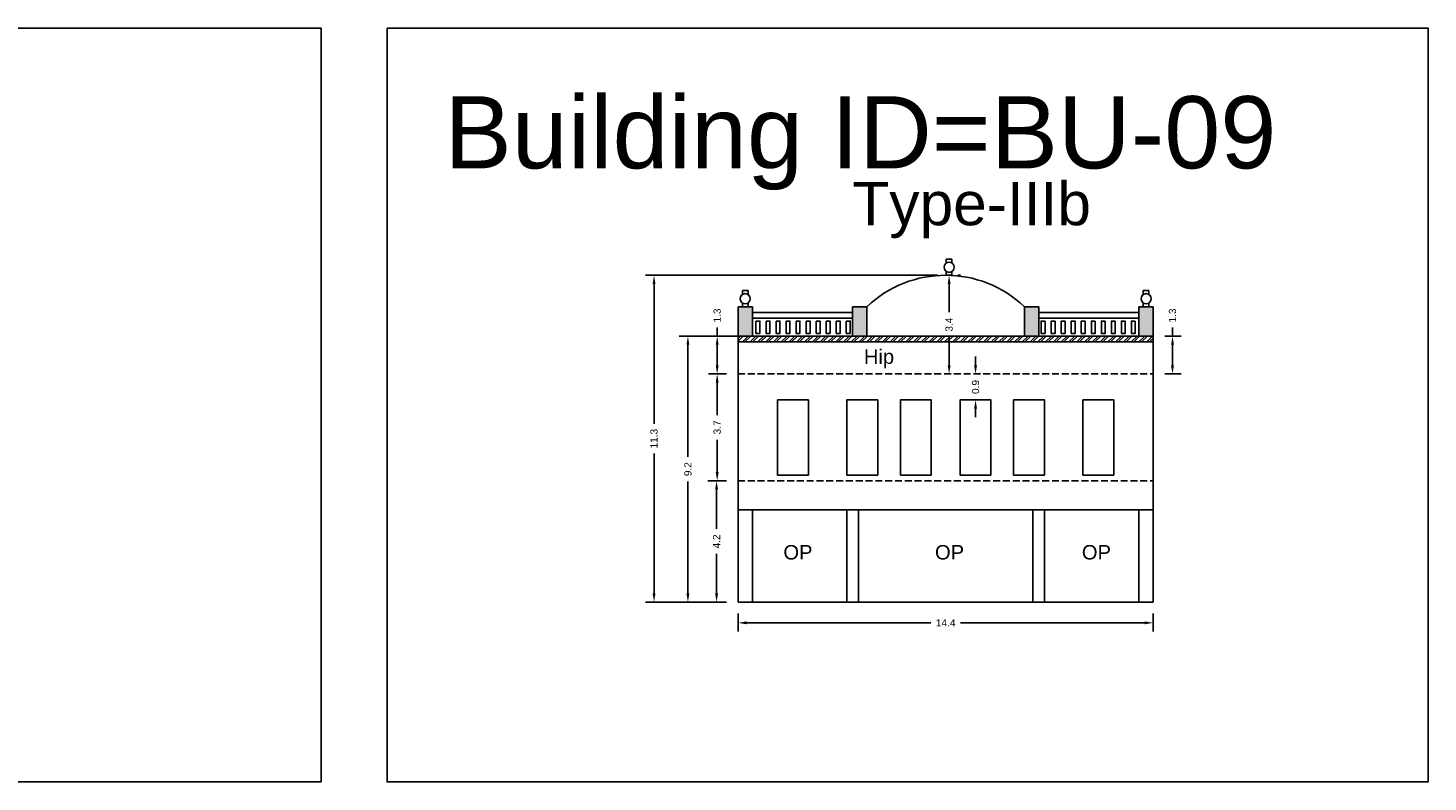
# Model space of a CAD drawing. Header units: metres. Extents: x 3416649 to 3417093, y -6712874 to -6712690.
# Tile 39 of 45: x 3416955 to 3417003, y -6712716 to -6712690. Entities that reach past the tile are written whole.
import ezdxf

# ---------------------------------------------------------------- set-up
doc = ezdxf.new("R2010")
doc.units = ezdxf.units.M
doc.linetypes.add('ACAD_ISO02W100', pattern=[15, 12, -3])
doc.layers.add('Dotted', color=7, linetype='ACAD_ISO02W100', plot=False)
doc.styles.get("Standard").update_dxf_attribs({"font": 'arial.ttf'})
doc.dimstyles.new('ISO-25', dxfattribs={"dimtxt": 0.25, "dimasz": 0.3, "dimexe": 0.3, "dimexo": 0.4, "dimgap": 0.2, "dimtad": 0, "dimdec": 1, "dimdsep": 46, "dimtxsty": 'Standard', "dimcen": 2.5, "dimadec": 0, "dimazin": 0, "dimtfac": 1, "dimtdec": 1, "dimtmove": 0, "dimatfit": 3, "dimfxl": 1, "dimarcsym": 0})

# ---------------------------------------------------------------- blocks, each defined once
blk = doc.blocks.new('*D72')
at = {"color": 0, "lineweight": -2, "transparency": 16777216}
for p, q in [((3416979.078, -6712705.765), (3416978.435, -6712705.765)), ((3416978.735, -6712706.065), (3416978.735, -6712707.433)), ((3416978.735, -6712709.665), (3416978.735, -6712708.296)), ((3416979.078, -6712709.965), (3416978.435, -6712709.965))]:
    blk.add_line(p, q, dxfattribs=at)
at = {"color": 0, "transparency": 16777216}
for points in [[(3416978.685, -6712706.065), (3416978.785, -6712706.065), (3416978.735, -6712705.765)], [(3416978.685, -6712709.665), (3416978.785, -6712709.665), (3416978.735, -6712709.965)]]:
    blk.add_solid(points, dxfattribs=at)
at = {"layer": 'Defpoints', "color": 0, "transparency": 16777216}
for p in [(3416978.735, -6712705.765), (3416979.478, -6712705.765), (3416979.478, -6712709.965)]:
    blk.add_point(p, dxfattribs=at)
at = {"color": 0, "transparency": 16777216, "insert": (3416978.735, -6712707.865), "char_height": 0.25, "attachment_point": 5, "rotation": 90}
blk.add_mtext('4.2', dxfattribs=at)
blk = doc.blocks.new('*D73')
at = {"color": 0, "lineweight": -2, "transparency": 16777216}
for p, q in [((3416979.078, -6712702.065), (3416978.456, -6712702.065)), ((3416978.756, -6712702.365), (3416978.756, -6712703.487)), ((3416978.756, -6712705.465), (3416978.756, -6712704.342)), ((3416979.078, -6712705.765), (3416978.456, -6712705.765))]:
    blk.add_line(p, q, dxfattribs=at)
at = {"color": 0, "transparency": 16777216}
for points in [[(3416978.706, -6712702.365), (3416978.806, -6712702.365), (3416978.756, -6712702.065)], [(3416978.706, -6712705.465), (3416978.806, -6712705.465), (3416978.756, -6712705.765)]]:
    blk.add_solid(points, dxfattribs=at)
at = {"layer": 'Defpoints', "color": 0, "transparency": 16777216}
for p in [(3416978.756, -6712702.065), (3416979.478, -6712702.065), (3416979.478, -6712705.765)]:
    blk.add_point(p, dxfattribs=at)
at = {"color": 0, "transparency": 16777216, "insert": (3416978.756, -6712703.915), "char_height": 0.25, "attachment_point": 5, "rotation": 90}
blk.add_mtext('3.7', dxfattribs=at)
blk = doc.blocks.new('*D74')
at = {"color": 0, "lineweight": -2, "transparency": 16777216}
for p, q in [((3416980.186, -6712700.755), (3416978.456, -6712700.755)), ((3416978.756, -6712700.755), (3416978.756, -6712700.455)), ((3416978.756, -6712701.765), (3416978.756, -6712701.055)), ((3416979.078, -6712702.065), (3416978.456, -6712702.065))]:
    blk.add_line(p, q, dxfattribs=at)
at = {"color": 0, "transparency": 16777216}
for points in [[(3416978.706, -6712701.055), (3416978.806, -6712701.055), (3416978.756, -6712700.755)], [(3416978.706, -6712701.765), (3416978.806, -6712701.765), (3416978.756, -6712702.065)]]:
    blk.add_solid(points, dxfattribs=at)
at = {"layer": 'Defpoints', "color": 0, "transparency": 16777216}
for p in [(3416978.756, -6712700.755), (3416980.586, -6712700.755), (3416979.478, -6712702.065)]:
    blk.add_point(p, dxfattribs=at)
at = {"color": 0, "transparency": 16777216, "insert": (3416978.756, -6712700.039), "char_height": 0.25, "attachment_point": 5, "rotation": 90}
blk.add_mtext('1.3', dxfattribs=at)
blk = doc.blocks.new('*D75')
at = {"color": 0, "lineweight": -2, "transparency": 16777216}
for p, q in [((3416987.192, -6712698.647), (3416987.092, -6712698.647)), ((3416986.792, -6712698.947), (3416986.792, -6712699.929)), ((3416986.792, -6712701.765), (3416986.792, -6712700.783)), ((3416987.192, -6712702.065), (3416987.092, -6712702.065))]:
    blk.add_line(p, q, dxfattribs=at)
at = {"color": 0, "transparency": 16777216}
for points in [[(3416986.742, -6712698.947), (3416986.842, -6712698.947), (3416986.792, -6712698.647)], [(3416986.742, -6712701.765), (3416986.842, -6712701.765), (3416986.792, -6712702.065)]]:
    blk.add_solid(points, dxfattribs=at)
at = {"layer": 'Defpoints', "color": 0, "transparency": 16777216}
for p in [(3416986.792, -6712698.647), (3416986.792, -6712702.065), (3416986.792, -6712702.065)]:
    blk.add_point(p, dxfattribs=at)
at = {"color": 0, "transparency": 16777216, "insert": (3416986.792, -6712700.356), "char_height": 0.25, "attachment_point": 5, "rotation": 90}
blk.add_mtext('3.4', dxfattribs=at)
blk = doc.blocks.new('*D76')
at = {"color": 0, "lineweight": -2, "transparency": 16777216}
for p, q in [((3416980.361, -6712700.755), (3416977.442, -6712700.755)), ((3416977.742, -6712701.055), (3416977.742, -6712704.934)), ((3416977.742, -6712709.665), (3416977.742, -6712705.786)), ((3416979.078, -6712709.965), (3416977.442, -6712709.965))]:
    blk.add_line(p, q, dxfattribs=at)
at = {"color": 0, "transparency": 16777216}
for points in [[(3416977.692, -6712701.055), (3416977.792, -6712701.055), (3416977.742, -6712700.755)], [(3416977.692, -6712709.665), (3416977.792, -6712709.665), (3416977.742, -6712709.965)]]:
    blk.add_solid(points, dxfattribs=at)
at = {"layer": 'Defpoints', "color": 0, "transparency": 16777216}
for p in [(3416977.742, -6712700.755), (3416980.761, -6712700.755), (3416979.478, -6712709.965)]:
    blk.add_point(p, dxfattribs=at)
at = {"color": 0, "transparency": 16777216, "insert": (3416977.742, -6712705.36), "char_height": 0.25, "attachment_point": 5, "rotation": 90}
blk.add_mtext('9.2', dxfattribs=at)
blk = doc.blocks.new('*D77')
at = {"color": 0, "lineweight": -2, "transparency": 16777216}
for p, q in [((3416986.392, -6712698.647), (3416976.268, -6712698.647)), ((3416976.568, -6712698.947), (3416976.568, -6712703.793)), ((3416976.568, -6712709.665), (3416976.568, -6712704.819)), ((3416979.078, -6712709.965), (3416976.268, -6712709.965))]:
    blk.add_line(p, q, dxfattribs=at)
at = {"color": 0, "transparency": 16777216}
for points in [[(3416976.518, -6712698.947), (3416976.618, -6712698.947), (3416976.568, -6712698.647)], [(3416976.518, -6712709.665), (3416976.618, -6712709.665), (3416976.568, -6712709.965)]]:
    blk.add_solid(points, dxfattribs=at)
at = {"layer": 'Defpoints', "color": 0, "transparency": 16777216}
for p in [(3416976.568, -6712698.647), (3416986.792, -6712698.647), (3416979.478, -6712709.965)]:
    blk.add_point(p, dxfattribs=at)
at = {"color": 0, "transparency": 16777216, "insert": (3416976.568, -6712704.306), "char_height": 0.25, "attachment_point": 5, "rotation": 90}
blk.add_mtext('11.3', dxfattribs=at)
blk = doc.blocks.new('*D78')
at = {"color": 0, "lineweight": -2, "transparency": 16777216}
for p, q in [((3416979.478, -6712710.365), (3416979.478, -6712710.984)), ((3416993.868, -6712710.365), (3416993.868, -6712710.984)), ((3416979.778, -6712710.684), (3416986.16, -6712710.684)), ((3416993.568, -6712710.684), (3416987.185, -6712710.684))]:
    blk.add_line(p, q, dxfattribs=at)
at = {"color": 0, "transparency": 16777216}
for points in [[(3416979.778, -6712710.634), (3416979.778, -6712710.734), (3416979.478, -6712710.684)], [(3416993.568, -6712710.634), (3416993.568, -6712710.734), (3416993.868, -6712710.684)]]:
    blk.add_solid(points, dxfattribs=at)
at = {"layer": 'Defpoints', "color": 0, "transparency": 16777216}
for p in [(3416979.478, -6712709.965), (3416993.868, -6712709.965), (3416993.868, -6712710.684)]:
    blk.add_point(p, dxfattribs=at)
at = {"color": 0, "transparency": 16777216, "insert": (3416986.673, -6712710.684), "char_height": 0.25, "attachment_point": 5}
blk.add_mtext('14.4', dxfattribs=at)
blk = doc.blocks.new('*D79')
at = {"color": 0, "lineweight": -2, "transparency": 16777216}
for p, q in [((3416987.708, -6712701.765), (3416987.708, -6712701.465)), ((3416987.708, -6712702.065), (3416987.708, -6712702.087)), ((3416988.108, -6712702.065), (3416988.008, -6712702.065)), ((3416987.708, -6712702.965), (3416987.708, -6712702.943)), ((3416987.708, -6712703.265), (3416987.708, -6712703.565)), ((3416988.108, -6712702.965), (3416988.008, -6712702.965))]:
    blk.add_line(p, q, dxfattribs=at)
at = {"color": 0, "transparency": 16777216}
for points in [[(3416987.658, -6712701.765), (3416987.758, -6712701.765), (3416987.708, -6712702.065)], [(3416987.658, -6712703.265), (3416987.758, -6712703.265), (3416987.708, -6712702.965)]]:
    blk.add_solid(points, dxfattribs=at)
at = {"layer": 'Defpoints', "color": 0, "transparency": 16777216}
for p in [(3416987.708, -6712702.065), (3416987.708, -6712702.065), (3416987.708, -6712702.965)]:
    blk.add_point(p, dxfattribs=at)
at = {"color": 0, "transparency": 16777216, "insert": (3416987.708, -6712702.515), "char_height": 0.25, "attachment_point": 5, "rotation": 90}
blk.add_mtext('0.9', dxfattribs=at)
blk = doc.blocks.new('*D80')
at = {"color": 0, "lineweight": -2, "transparency": 16777216}
for p, q in [((3416994.268, -6712700.755), (3416994.834, -6712700.755)), ((3416994.534, -6712700.755), (3416994.534, -6712700.455)), ((3416994.534, -6712701.765), (3416994.534, -6712701.055)), ((3416994.268, -6712702.065), (3416994.834, -6712702.065))]:
    blk.add_line(p, q, dxfattribs=at)
at = {"color": 0, "transparency": 16777216}
for points in [[(3416994.484, -6712701.055), (3416994.584, -6712701.055), (3416994.534, -6712700.755)], [(3416994.484, -6712701.765), (3416994.584, -6712701.765), (3416994.534, -6712702.065)]]:
    blk.add_solid(points, dxfattribs=at)
at = {"layer": 'Defpoints', "color": 0, "transparency": 16777216}
for p in [(3416993.868, -6712700.755), (3416994.534, -6712700.755), (3416993.868, -6712702.065)]:
    blk.add_point(p, dxfattribs=at)
at = {"color": 0, "transparency": 16777216, "insert": (3416994.534, -6712700.039), "char_height": 0.25, "attachment_point": 5, "rotation": 90}
blk.add_mtext('1.3', dxfattribs=at)

msp = doc.modelspace()

# ---------------------------------------------------------------- hatches: boundary and pattern name
h = msp.add_hatch(color=256)
h.dxf.hatch_style = 1
h.paths.add_polyline_path([(3416979.978, -6712699.735), (3416979.478, -6712699.735), (3416979.478, -6712700.755), (3416979.978, -6712700.755)])
h.paths.add_polyline_path([(3416983.443, -6712700.755), (3416983.943, -6712700.755), (3416983.943, -6712699.735), (3416983.443, -6712699.735)])
h = msp.add_hatch(color=256)
h.dxf.hatch_style = 1
h.paths.add_polyline_path([(3416993.368, -6712699.735), (3416993.868, -6712699.735), (3416993.868, -6712700.755), (3416993.368, -6712700.755)])
h.paths.add_polyline_path([(3416989.403, -6712699.735), (3416989.903, -6712699.735), (3416989.903, -6712700.755), (3416989.403, -6712700.755)])
h = msp.add_hatch()
h.set_pattern_fill('ANSI32', color=256, scale=0.02)
h.set_pattern_definition([(45, (-12.41324, 3.84538), (-0.134703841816, 0.134703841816), []), (45, (-12.32344, 3.84538), (-0.134703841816, 0.134703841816), [])])
h.paths.add_polyline_path([(3416979.478, -6712700.755), (3416979.478, -6712700.955), (3416993.868, -6712700.955), (3416993.868, -6712700.755)])

# ---------------------------------------------------------------- linework, layer by layer
for points in [[(3416919.409, -6712690.082), (3416965.028, -6712690.082), (3416965.028, -6712716.196), (3416919.409, -6712716.196)], [(3416967.318, -6712690.082), (3417003.387, -6712690.082), (3417003.387, -6712716.196), (3416967.318, -6712716.196)], [(3416980.1, -6712700.23), (3416980.234, -6712700.23), (3416980.234, -6712700.66), (3416980.1, -6712700.66)], [(3416980.448, -6712700.23), (3416980.582, -6712700.23), (3416980.582, -6712700.66), (3416980.448, -6712700.66)], [(3416980.796, -6712700.23), (3416980.93, -6712700.23), (3416980.93, -6712700.66), (3416980.796, -6712700.66)], [(3416981.143, -6712700.23), (3416981.277, -6712700.23), (3416981.277, -6712700.66), (3416981.143, -6712700.66)], [(3416981.491, -6712700.23), (3416981.625, -6712700.23), (3416981.625, -6712700.66), (3416981.491, -6712700.66)], [(3416981.839, -6712700.23), (3416981.973, -6712700.23), (3416981.973, -6712700.66), (3416981.839, -6712700.66)], [(3416982.187, -6712700.23), (3416982.321, -6712700.23), (3416982.321, -6712700.66), (3416982.187, -6712700.66)], [(3416982.534, -6712700.23), (3416982.668, -6712700.23), (3416982.668, -6712700.66), (3416982.534, -6712700.66)], [(3416982.882, -6712700.23), (3416983.016, -6712700.23), (3416983.016, -6712700.66), (3416982.882, -6712700.66)], [(3416983.23, -6712700.23), (3416983.364, -6712700.23), (3416983.364, -6712700.66), (3416983.23, -6712700.66)], [(3416990.116, -6712700.23), (3416989.982, -6712700.23), (3416989.982, -6712700.66), (3416990.116, -6712700.66)], [(3416990.464, -6712700.23), (3416990.33, -6712700.23), (3416990.33, -6712700.66), (3416990.464, -6712700.66)], [(3416990.811, -6712700.23), (3416990.677, -6712700.23), (3416990.677, -6712700.66), (3416990.811, -6712700.66)], [(3416991.159, -6712700.23), (3416991.025, -6712700.23), (3416991.025, -6712700.66), (3416991.159, -6712700.66)], [(3416991.507, -6712700.23), (3416991.373, -6712700.23), (3416991.373, -6712700.66), (3416991.507, -6712700.66)], [(3416991.855, -6712700.23), (3416991.721, -6712700.23), (3416991.721, -6712700.66), (3416991.855, -6712700.66)], [(3416992.202, -6712700.23), (3416992.068, -6712700.23), (3416992.068, -6712700.66), (3416992.202, -6712700.66)], [(3416992.55, -6712700.23), (3416992.416, -6712700.23), (3416992.416, -6712700.66), (3416992.55, -6712700.66)], [(3416992.898, -6712700.23), (3416992.764, -6712700.23), (3416992.764, -6712700.66), (3416992.898, -6712700.66)], [(3416993.245, -6712700.23), (3416993.111, -6712700.23), (3416993.111, -6712700.66), (3416993.245, -6712700.66)], [(3416981.918, -6712702.965), (3416981.918, -6712705.565), (3416980.848, -6712705.565), (3416980.848, -6712702.965)], [(3416983.248, -6712705.565), (3416983.248, -6712702.965), (3416984.318, -6712702.965), (3416984.318, -6712705.565)], [(3416985.103, -6712705.565), (3416985.103, -6712702.965), (3416986.173, -6712702.965), (3416986.173, -6712705.565)], [(3416988.243, -6712705.565), (3416988.243, -6712702.965), (3416987.173, -6712702.965), (3416987.173, -6712705.565)], [(3416990.098, -6712705.565), (3416990.098, -6712702.965), (3416989.028, -6712702.965), (3416989.028, -6712705.565)], [(3416991.428, -6712702.965), (3416991.428, -6712705.565), (3416992.498, -6712705.565), (3416992.498, -6712702.965)], [(3416983.248, -6712706.765), (3416979.978, -6712706.765), (3416979.978, -6712709.965), (3416983.248, -6712709.965)], [(3416989.698, -6712706.765), (3416983.648, -6712706.765), (3416983.648, -6712709.965), (3416989.698, -6712709.965)]]:
    msp.add_lwpolyline(points, close=True)
for points in [[(3416986.692, -6712698.224), (3416986.692, -6712698.09)], [(3416986.692, -6712698.09), (3416986.892, -6712698.09)], [(3416986.892, -6712698.224), (3416986.892, -6712698.09)], [(3416986.692, -6712698.647), (3416986.692, -6712698.513)], [(3416986.892, -6712698.647), (3416986.692, -6712698.647)], [(3416986.892, -6712698.647), (3416986.892, -6712698.513)], [(3416979.628, -6712699.312), (3416979.628, -6712699.179)], [(3416979.628, -6712699.179), (3416979.828, -6712699.179)], [(3416979.828, -6712699.312), (3416979.828, -6712699.179)], [(3416993.518, -6712699.312), (3416993.518, -6712699.179)], [(3416993.518, -6712699.179), (3416993.718, -6712699.179)], [(3416993.718, -6712699.312), (3416993.718, -6712699.179)], [(3416979.478, -6712699.735), (3416979.478, -6712709.965)], [(3416979.478, -6712699.735), (3416979.978, -6712699.735)], [(3416979.978, -6712699.735), (3416979.478, -6712699.735)], [(3416979.628, -6712699.735), (3416979.628, -6712699.601)], [(3416979.828, -6712699.735), (3416979.628, -6712699.735)], [(3416979.828, -6712699.735), (3416979.828, -6712699.601)], [(3416979.978, -6712699.735), (3416979.978, -6712700.755)], [(3416983.443, -6712700.755), (3416983.443, -6712699.735)], [(3416983.443, -6712699.735), (3416983.943, -6712699.735)], [(3416983.943, -6712699.735), (3416983.443, -6712699.735)], [(3416983.793, -6712699.735), (3416983.593, -6712699.735)], [(3416983.943, -6712700.755), (3416983.943, -6712699.735)], [(3416989.403, -6712700.755), (3416989.403, -6712699.735)], [(3416989.403, -6712699.735), (3416989.903, -6712699.735)], [(3416989.903, -6712700.755), (3416989.903, -6712699.735)], [(3416993.368, -6712699.735), (3416993.368, -6712700.755)], [(3416993.368, -6712699.735), (3416993.868, -6712699.735)], [(3416993.868, -6712699.735), (3416993.368, -6712699.735)], [(3416993.518, -6712699.735), (3416993.518, -6712699.601)], [(3416993.718, -6712699.735), (3416993.518, -6712699.735)], [(3416993.718, -6712699.735), (3416993.718, -6712699.601)], [(3416993.868, -6712699.735), (3416993.868, -6712709.965)], [(3416979.978, -6712699.935), (3416983.443, -6712699.935)], [(3416979.978, -6712700.135), (3416983.443, -6712700.135)], [(3416989.903, -6712699.935), (3416993.368, -6712699.935)], [(3416989.903, -6712700.135), (3416993.368, -6712700.135)], [(3416979.478, -6712700.755), (3416993.868, -6712700.755)], [(3416979.478, -6712700.955), (3416993.868, -6712700.955)], [(3416979.478, -6712706.765), (3416993.868, -6712706.765)], [(3416979.978, -6712706.765), (3416979.978, -6712709.965)], [(3416983.248, -6712706.765), (3416983.248, -6712709.965)], [(3416983.648, -6712706.765), (3416983.648, -6712709.965)], [(3416989.698, -6712706.765), (3416989.698, -6712709.965)], [(3416990.098, -6712706.765), (3416990.098, -6712709.965)], [(3416993.368, -6712706.765), (3416993.368, -6712709.965)], [(3416979.478, -6712709.965), (3416993.868, -6712709.965)]]:
    msp.add_lwpolyline(points)
for centre in [(3416986.792, -6712698.369), (3416979.728, -6712699.457), (3416993.618, -6712699.457)]:
    msp.add_circle(centre, 0.176)
msp.add_arc((3416986.673, -6712702.609), 3.964, 46.4696, 133.5304)
at = {"layer": 'Dotted', "ltscale": 0.02}
for points in [[(3416979.478, -6712702.065), (3416993.868, -6712702.065)], [(3416979.478, -6712705.765), (3416993.868, -6712705.765)]]:
    msp.add_lwpolyline(points, dxfattribs=at)

# ---------------------------------------------------------------- texts
at = {"attachment_point": 1}
for s, width, heights, insert, char_height in [('Building ID=BU-09', 67.86454, [0.517], (3416969.307, -6712692.443), 2.5), ('Type-IIIb', 9.99112, [0.517], (3416983.44, -6712695.413), 1.5), ('Hip', 1.17554, [0], (3416983.84, -6712701.216), 0.5), ('OP', 1.17554, [0], (3416981.05, -6712707.99), 0.5), ('OP', 1.17554, [0], (3416986.303, -6712707.99), 0.5), ('OP', 1.17554, [0], (3416991.392, -6712707.99), 0.5)]:
    msp.add_mtext_dynamic_manual_height_columns(s, width=width, gutter_width=12.5, heights=heights, dxfattribs=dict(at, insert=insert, char_height=char_height))

# ---------------------------------------------------------------- dimensions: what is measured, and where the dimension line sits
for base, p1, p2, picture, middle in [((3416976.568, -6712698.647), (3416979.478, -6712709.965), (3416986.792, -6712698.647), '*D77', (3416976.568, -6712704.306)), ((3416986.792, -6712702.065), (3416986.792, -6712698.647), (3416986.792, -6712702.065), '*D75', (3416986.792, -6712700.356)), ((3416978.756, -6712700.755), (3416979.478, -6712702.065), (3416980.586, -6712700.755), '*D74', (3416978.756, -6712700.039)), ((3416994.534, -6712700.755), (3416993.868, -6712702.065), (3416993.868, -6712700.755), '*D80', (3416994.534, -6712700.039)), ((3416977.742, -6712700.755), (3416979.478, -6712709.965), (3416980.761, -6712700.755), '*D76', (3416977.742, -6712705.36)), ((3416987.708, -6712702.065), (3416987.708, -6712702.965), (3416987.708, -6712702.065), '*D79', (3416987.708, -6712702.515)), ((3416978.756, -6712702.065), (3416979.478, -6712705.765), (3416979.478, -6712702.065), '*D73', (3416978.756, -6712703.915)), ((3416978.735, -6712705.765), (3416979.478, -6712709.965), (3416979.478, -6712705.765), '*D72', (3416978.735, -6712707.865))]:
    dim = msp.add_linear_dim(base=base, p1=p1, p2=p2, angle=90, dimstyle='ISO-25')
    dim.commit()
    dim.dimension.update_dxf_attribs({"geometry": picture, "text_midpoint": middle})
dim = msp.add_linear_dim(base=(3416993.868, -6712710.684), p1=(3416979.478, -6712709.965), p2=(3416993.868, -6712709.965), dimstyle='ISO-25')
dim.commit()
dim.dimension.update_dxf_attribs({"geometry": '*D78', "text_midpoint": (3416986.673, -6712710.684)})

doc.saveas('drawing.dxf')
